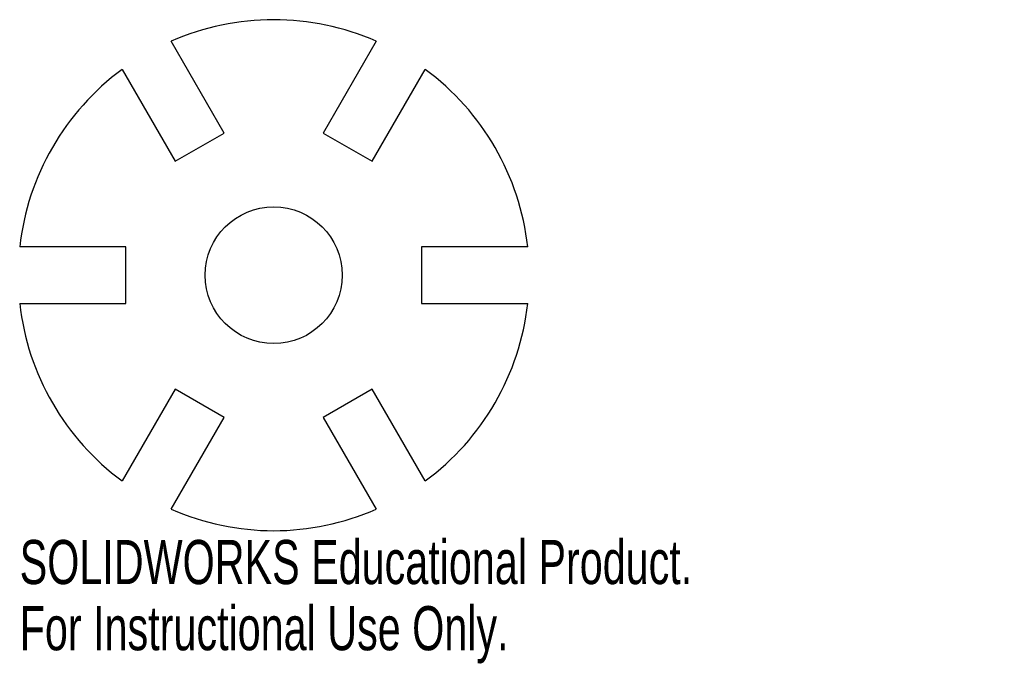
# Model space of a CAD drawing. Header units: millimetres. Extents: x -28 to 80, y -43 to 28.
import ezdxf

# ---------------------------------------------------------------- set-up
doc = ezdxf.new("R2010")
doc.units = ezdxf.units.MM
doc.styles.add('SLDTEXTSTYLE0', font='TXT', dxfattribs={"width": 0.7})

msp = doc.modelspace()

# ---------------------------------------------------------------- linework, layer by layer
at = {"color": 7, "linetype": 'Continuous', "lineweight": 25}
for p, q in [((-5.42, 15.58), (-11.23, 25.65)), ((11.23, 25.65), (5.42, 15.58)), ((-16.6, 22.55), (-10.78, 12.48)), ((10.78, 12.48), (16.6, 22.55)), ((-10.78, 12.48), (-5.42, 15.58)), ((5.42, 15.58), (10.78, 12.48)), ((-16.2, 3.1), (-27.83, 3.1)), ((-16.2, -3.1), (-16.2, 3.1)), ((16.2, 3.1), (16.2, -3.1)), ((27.83, 3.1), (16.2, 3.1)), ((-27.83, -3.1), (-16.2, -3.1)), ((16.2, -3.1), (27.83, -3.1)), ((-10.78, -12.48), (-16.6, -22.55)), ((-5.42, -15.58), (-10.78, -12.48)), ((10.78, -12.48), (5.42, -15.58)), ((16.6, -22.55), (10.78, -12.48)), ((-11.23, -25.65), (-5.42, -15.58)), ((5.42, -15.58), (11.23, -25.65))]:
    msp.add_line(p, q, dxfattribs=at)
msp.add_circle((0, 0), 7.5, dxfattribs=at)
for start, end in [(66.3565, 113.6435), (126.3565, 173.6435), (6.3565, 53.6435), (186.3565, 233.6435), (306.3565, 353.6435), (246.3565, 293.6435)]:
    msp.add_arc((0, 0), 28, start, end, dxfattribs=at)

# ---------------------------------------------------------------- texts
at = {"color": 7, "linetype": 'Continuous', "char_height": 4.8336, "attachment_point": 1, "style": 'SLDTEXTSTYLE0'}
for s, insert in [('SOLIDWORKS Educational Product.', (-27.83, -29.02)), ('For Instructional Use Only.', (-27.83, -36.27))]:
    msp.add_mtext(s, dxfattribs=dict(at, insert=insert))

doc.saveas('drawing.dxf')
